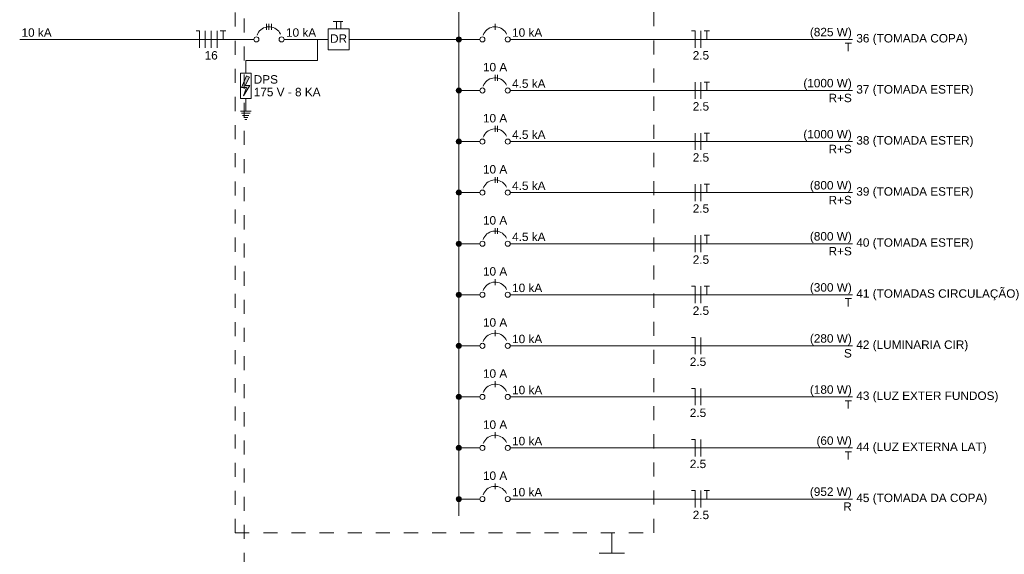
# Model space of a CAD drawing. Header units: feet. Extents: x -18 to 1038, y -110 to 48.
# Tile 77 of 199: x 71.01 to 79.77, y -29.2 to -24.45. Entities that reach past the tile are written whole.
import ezdxf

# ---------------------------------------------------------------- set-up
doc = ezdxf.new("R2010")
doc.units = ezdxf.units.FT
doc.header["$MEASUREMENT"] = 0
doc.linetypes.add('JIS_02_1.2', pattern=[0.25, 0.125, -0.125])
for name, color, linetype, lineweight in [('DI-Barramento', 6, 'Continuous', 5), ('DI-Disjuntor', 1, 'Continuous', 5), ('DI-Fios', 3, 'Continuous', 5), ('DI-Linhas do diagrama', 9, 'Continuous', 5), ('DI-Pontilhado', 7, 'JIS_02_1.2', 5), ('DI-Textos do diagrama', 7, 'Continuous', 5)]:
    doc.layers.add(name, color=color, linetype=linetype, lineweight=lineweight)
doc.styles.add('Arial', font='arial.ttf')

msp = doc.modelspace()

# ---------------------------------------------------------------- hatches: boundary and pattern name
at = {"layer": 'DI-Textos do diagrama', "linetype": 'Continuous'}
for color, points in [(256, [(74.9397, -24.6224), (74.9396, -24.6204), (74.9393, -24.6184), (74.9389, -24.6165), (74.9383, -24.6147), (74.9376, -24.6128), (74.9367, -24.6111), (74.9356, -24.6094), (74.9344, -24.6079), (74.9331, -24.6064), (74.9316, -24.6051), (74.9301, -24.6039), (74.9284, -24.6029), (74.9267, -24.602), (74.9249, -24.6012), (74.923, -24.6006), (74.9211, -24.6002), (74.9191, -24.5999), (74.9172, -24.5999), (74.9152, -24.5999), (74.9133, -24.6002), (74.9114, -24.6006), (74.9095, -24.6012), (74.9077, -24.602), (74.9059, -24.6029), (74.9043, -24.6039), (74.9027, -24.6051), (74.9013, -24.6064), (74.8999, -24.6079), (74.8987, -24.6094), (74.8977, -24.6111), (74.8968, -24.6128), (74.896, -24.6147), (74.8954, -24.6165), (74.895, -24.6184), (74.8948, -24.6204), (74.8947, -24.6224), (74.8948, -24.6243), (74.895, -24.6263), (74.8954, -24.6282), (74.896, -24.63), (74.8968, -24.6319), (74.8977, -24.6336), (74.8987, -24.6353), (74.8999, -24.6368), (74.9013, -24.6383), (74.9027, -24.6396), (74.9043, -24.6408), (74.9059, -24.6418), (74.9077, -24.6427), (74.9095, -24.6435), (74.9114, -24.6441), (74.9133, -24.6445), (74.9152, -24.6448), (74.9172, -24.6449), (74.9191, -24.6448), (74.9211, -24.6445), (74.923, -24.6441), (74.9249, -24.6435), (74.9267, -24.6427), (74.9284, -24.6418), (74.9301, -24.6408), (74.9316, -24.6396), (74.9331, -24.6383), (74.9344, -24.6368), (74.9356, -24.6353), (74.9367, -24.6336), (74.9376, -24.6319), (74.9383, -24.63), (74.9389, -24.6282), (74.9393, -24.6263), (74.9396, -24.6243)]), (7, [(73.0553, -24.9583), (73.0178, -25.0326), (73.0591, -25.0326), (73.0028, -25.1226), (73.0291, -25.0506), (72.9859, -25.0506), (73.0291, -24.9471)]), (256, [(74.9397, -25.0761), (74.9396, -25.0741), (74.9393, -25.0722), (74.9389, -25.0703), (74.9383, -25.0684), (74.9376, -25.0666), (74.9367, -25.0649), (74.9356, -25.0632), (74.9344, -25.0616), (74.9331, -25.0602), (74.9316, -25.0589), (74.9301, -25.0577), (74.9284, -25.0566), (74.9267, -25.0557), (74.9249, -25.055), (74.923, -25.0544), (74.9211, -25.0539), (74.9191, -25.0537), (74.9172, -25.0536), (74.9152, -25.0537), (74.9133, -25.0539), (74.9114, -25.0544), (74.9095, -25.055), (74.9077, -25.0557), (74.9059, -25.0566), (74.9043, -25.0577), (74.9027, -25.0589), (74.9013, -25.0602), (74.8999, -25.0616), (74.8987, -25.0632), (74.8977, -25.0649), (74.8968, -25.0666), (74.896, -25.0684), (74.8954, -25.0703), (74.895, -25.0722), (74.8948, -25.0741), (74.8947, -25.0761), (74.8948, -25.0781), (74.895, -25.08), (74.8954, -25.0819), (74.896, -25.0838), (74.8968, -25.0856), (74.8977, -25.0874), (74.8987, -25.089), (74.8999, -25.0906), (74.9013, -25.092), (74.9027, -25.0933), (74.9043, -25.0945), (74.9059, -25.0956), (74.9077, -25.0965), (74.9095, -25.0972), (74.9114, -25.0978), (74.9133, -25.0983), (74.9152, -25.0985), (74.9172, -25.0986), (74.9191, -25.0985), (74.9211, -25.0983), (74.923, -25.0978), (74.9249, -25.0972), (74.9267, -25.0965), (74.9284, -25.0956), (74.9301, -25.0945), (74.9316, -25.0933), (74.9331, -25.092), (74.9344, -25.0906), (74.9356, -25.089), (74.9367, -25.0874), (74.9376, -25.0856), (74.9383, -25.0838), (74.9389, -25.0819), (74.9393, -25.08), (74.9396, -25.0781)]), (256, [(74.9397, -25.5299), (74.9396, -25.5279), (74.9393, -25.5259), (74.9389, -25.524), (74.9383, -25.5222), (74.9376, -25.5203), (74.9367, -25.5186), (74.9356, -25.5169), (74.9344, -25.5154), (74.9331, -25.5139), (74.9316, -25.5126), (74.9301, -25.5114), (74.9284, -25.5104), (74.9267, -25.5095), (74.9249, -25.5087), (74.923, -25.5081), (74.9211, -25.5077), (74.9191, -25.5074), (74.9172, -25.5074), (74.9152, -25.5074), (74.9133, -25.5077), (74.9114, -25.5081), (74.9095, -25.5087), (74.9077, -25.5095), (74.9059, -25.5104), (74.9043, -25.5114), (74.9027, -25.5126), (74.9013, -25.5139), (74.8999, -25.5154), (74.8987, -25.5169), (74.8977, -25.5186), (74.8968, -25.5203), (74.896, -25.5222), (74.8954, -25.524), (74.895, -25.5259), (74.8948, -25.5279), (74.8947, -25.5299), (74.8948, -25.5318), (74.895, -25.5338), (74.8954, -25.5357), (74.896, -25.5375), (74.8968, -25.5394), (74.8977, -25.5411), (74.8987, -25.5428), (74.8999, -25.5443), (74.9013, -25.5458), (74.9027, -25.5471), (74.9043, -25.5483), (74.9059, -25.5493), (74.9077, -25.5502), (74.9095, -25.551), (74.9114, -25.5516), (74.9133, -25.552), (74.9152, -25.5523), (74.9172, -25.5524), (74.9191, -25.5523), (74.9211, -25.552), (74.923, -25.5516), (74.9249, -25.551), (74.9267, -25.5502), (74.9284, -25.5493), (74.9301, -25.5483), (74.9316, -25.5471), (74.9331, -25.5458), (74.9344, -25.5443), (74.9356, -25.5428), (74.9367, -25.5411), (74.9376, -25.5394), (74.9383, -25.5375), (74.9389, -25.5357), (74.9393, -25.5338), (74.9396, -25.5318)]), (256, [(74.9397, -25.9836), (74.9396, -25.9816), (74.9393, -25.9797), (74.9389, -25.9778), (74.9383, -25.9759), (74.9376, -25.9741), (74.9367, -25.9724), (74.9356, -25.9707), (74.9344, -25.9691), (74.9331, -25.9677), (74.9316, -25.9664), (74.9301, -25.9652), (74.9284, -25.9641), (74.9267, -25.9632), (74.9249, -25.9625), (74.923, -25.9619), (74.9211, -25.9614), (74.9191, -25.9612), (74.9172, -25.9611), (74.9152, -25.9612), (74.9133, -25.9614), (74.9114, -25.9619), (74.9095, -25.9625), (74.9077, -25.9632), (74.9059, -25.9641), (74.9043, -25.9652), (74.9027, -25.9664), (74.9013, -25.9677), (74.8999, -25.9691), (74.8987, -25.9707), (74.8977, -25.9724), (74.8968, -25.9741), (74.896, -25.9759), (74.8954, -25.9778), (74.895, -25.9797), (74.8948, -25.9816), (74.8947, -25.9836), (74.8948, -25.9856), (74.895, -25.9875), (74.8954, -25.9894), (74.896, -25.9913), (74.8968, -25.9931), (74.8977, -25.9949), (74.8987, -25.9965), (74.8999, -25.9981), (74.9013, -25.9995), (74.9027, -26.0008), (74.9043, -26.002), (74.9059, -26.0031), (74.9077, -26.004), (74.9095, -26.0047), (74.9114, -26.0053), (74.9133, -26.0058), (74.9152, -26.006), (74.9172, -26.0061), (74.9191, -26.006), (74.9211, -26.0058), (74.923, -26.0053), (74.9249, -26.0047), (74.9267, -26.004), (74.9284, -26.0031), (74.9301, -26.002), (74.9316, -26.0008), (74.9331, -25.9995), (74.9344, -25.9981), (74.9356, -25.9965), (74.9367, -25.9949), (74.9376, -25.9931), (74.9383, -25.9913), (74.9389, -25.9894), (74.9393, -25.9875), (74.9396, -25.9856)]), (256, [(74.9397, -26.4374), (74.9396, -26.4354), (74.9393, -26.4334), (74.9389, -26.4315), (74.9383, -26.4297), (74.9376, -26.4278), (74.9367, -26.4261), (74.9356, -26.4244), (74.9344, -26.4229), (74.9331, -26.4214), (74.9316, -26.4201), (74.9301, -26.4189), (74.9284, -26.4179), (74.9267, -26.417), (74.9249, -26.4162), (74.923, -26.4156), (74.9211, -26.4152), (74.9191, -26.4149), (74.9172, -26.4149), (74.9152, -26.4149), (74.9133, -26.4152), (74.9114, -26.4156), (74.9095, -26.4162), (74.9077, -26.417), (74.9059, -26.4179), (74.9043, -26.4189), (74.9027, -26.4201), (74.9013, -26.4214), (74.8999, -26.4229), (74.8987, -26.4244), (74.8977, -26.4261), (74.8968, -26.4278), (74.896, -26.4297), (74.8954, -26.4315), (74.895, -26.4334), (74.8948, -26.4354), (74.8947, -26.4374), (74.8948, -26.4393), (74.895, -26.4413), (74.8954, -26.4432), (74.896, -26.4451), (74.8968, -26.4469), (74.8977, -26.4486), (74.8987, -26.4503), (74.8999, -26.4518), (74.9013, -26.4533), (74.9027, -26.4546), (74.9043, -26.4558), (74.9059, -26.4568), (74.9077, -26.4577), (74.9095, -26.4585), (74.9114, -26.4591), (74.9133, -26.4595), (74.9152, -26.4598), (74.9172, -26.4599), (74.9191, -26.4598), (74.9211, -26.4595), (74.923, -26.4591), (74.9249, -26.4585), (74.9267, -26.4577), (74.9284, -26.4568), (74.9301, -26.4558), (74.9316, -26.4546), (74.9331, -26.4533), (74.9344, -26.4518), (74.9356, -26.4503), (74.9367, -26.4486), (74.9376, -26.4469), (74.9383, -26.4451), (74.9389, -26.4432), (74.9393, -26.4413), (74.9396, -26.4393)]), (256, [(74.9397, -26.8911), (74.9396, -26.8891), (74.9393, -26.8872), (74.9389, -26.8853), (74.9383, -26.8834), (74.9376, -26.8816), (74.9367, -26.8799), (74.9356, -26.8782), (74.9344, -26.8766), (74.9331, -26.8752), (74.9316, -26.8739), (74.9301, -26.8727), (74.9284, -26.8716), (74.9267, -26.8707), (74.9249, -26.87), (74.923, -26.8694), (74.9211, -26.8689), (74.9191, -26.8687), (74.9172, -26.8686), (74.9152, -26.8687), (74.9133, -26.8689), (74.9114, -26.8694), (74.9095, -26.87), (74.9077, -26.8707), (74.9059, -26.8716), (74.9043, -26.8727), (74.9027, -26.8739), (74.9013, -26.8752), (74.8999, -26.8766), (74.8987, -26.8782), (74.8977, -26.8799), (74.8968, -26.8816), (74.896, -26.8834), (74.8954, -26.8853), (74.895, -26.8872), (74.8948, -26.8891), (74.8947, -26.8911), (74.8948, -26.8931), (74.895, -26.895), (74.8954, -26.8969), (74.896, -26.8988), (74.8968, -26.9006), (74.8977, -26.9024), (74.8987, -26.904), (74.8999, -26.9056), (74.9013, -26.907), (74.9027, -26.9083), (74.9043, -26.9095), (74.9059, -26.9106), (74.9077, -26.9115), (74.9095, -26.9122), (74.9114, -26.9128), (74.9133, -26.9133), (74.9152, -26.9135), (74.9172, -26.9136), (74.9191, -26.9135), (74.9211, -26.9133), (74.923, -26.9128), (74.9249, -26.9122), (74.9267, -26.9115), (74.9284, -26.9106), (74.9301, -26.9095), (74.9316, -26.9083), (74.9331, -26.907), (74.9344, -26.9056), (74.9356, -26.904), (74.9367, -26.9024), (74.9376, -26.9006), (74.9383, -26.8988), (74.9389, -26.8969), (74.9393, -26.895), (74.9396, -26.8931)]), (256, [(74.9397, -27.3449), (74.9396, -27.3429), (74.9393, -27.3409), (74.9389, -27.339), (74.9383, -27.3372), (74.9376, -27.3353), (74.9367, -27.3336), (74.9356, -27.332), (74.9344, -27.3304), (74.9331, -27.3289), (74.9316, -27.3276), (74.9301, -27.3264), (74.9284, -27.3254), (74.9267, -27.3245), (74.9249, -27.3237), (74.923, -27.3231), (74.9211, -27.3227), (74.9191, -27.3224), (74.9172, -27.3224), (74.9152, -27.3224), (74.9133, -27.3227), (74.9114, -27.3231), (74.9095, -27.3237), (74.9077, -27.3245), (74.9059, -27.3254), (74.9043, -27.3264), (74.9027, -27.3276), (74.9013, -27.3289), (74.8999, -27.3304), (74.8987, -27.332), (74.8977, -27.3336), (74.8968, -27.3353), (74.896, -27.3372), (74.8954, -27.339), (74.895, -27.3409), (74.8948, -27.3429), (74.8947, -27.3449), (74.8948, -27.3468), (74.895, -27.3488), (74.8954, -27.3507), (74.896, -27.3526), (74.8968, -27.3544), (74.8977, -27.3561), (74.8987, -27.3578), (74.8999, -27.3593), (74.9013, -27.3608), (74.9027, -27.3621), (74.9043, -27.3633), (74.9059, -27.3643), (74.9077, -27.3652), (74.9095, -27.366), (74.9114, -27.3666), (74.9133, -27.367), (74.9152, -27.3673), (74.9172, -27.3674), (74.9191, -27.3673), (74.9211, -27.367), (74.923, -27.3666), (74.9249, -27.366), (74.9267, -27.3652), (74.9284, -27.3643), (74.9301, -27.3633), (74.9316, -27.3621), (74.9331, -27.3608), (74.9344, -27.3593), (74.9356, -27.3578), (74.9367, -27.3561), (74.9376, -27.3544), (74.9383, -27.3526), (74.9389, -27.3507), (74.9393, -27.3488), (74.9396, -27.3468)]), (256, [(74.9397, -27.7986), (74.9396, -27.7966), (74.9393, -27.7947), (74.9389, -27.7928), (74.9383, -27.7909), (74.9376, -27.7891), (74.9367, -27.7874), (74.9356, -27.7857), (74.9344, -27.7841), (74.9331, -27.7827), (74.9316, -27.7814), (74.9301, -27.7802), (74.9284, -27.7791), (74.9267, -27.7782), (74.9249, -27.7775), (74.923, -27.7769), (74.9211, -27.7764), (74.9191, -27.7762), (74.9172, -27.7761), (74.9152, -27.7762), (74.9133, -27.7764), (74.9114, -27.7769), (74.9095, -27.7775), (74.9077, -27.7782), (74.9059, -27.7791), (74.9043, -27.7802), (74.9027, -27.7814), (74.9013, -27.7827), (74.8999, -27.7841), (74.8987, -27.7857), (74.8977, -27.7874), (74.8968, -27.7891), (74.896, -27.7909), (74.8954, -27.7928), (74.895, -27.7947), (74.8948, -27.7966), (74.8947, -27.7986), (74.8948, -27.8006), (74.895, -27.8025), (74.8954, -27.8044), (74.896, -27.8063), (74.8968, -27.8081), (74.8977, -27.8099), (74.8987, -27.8115), (74.8999, -27.8131), (74.9013, -27.8145), (74.9027, -27.8158), (74.9043, -27.817), (74.9059, -27.8181), (74.9077, -27.819), (74.9095, -27.8198), (74.9114, -27.8203), (74.9133, -27.8208), (74.9152, -27.821), (74.9172, -27.8211), (74.9191, -27.821), (74.9211, -27.8208), (74.923, -27.8203), (74.9249, -27.8198), (74.9267, -27.819), (74.9284, -27.8181), (74.9301, -27.817), (74.9316, -27.8158), (74.9331, -27.8145), (74.9344, -27.8131), (74.9356, -27.8115), (74.9367, -27.8099), (74.9376, -27.8081), (74.9383, -27.8063), (74.9389, -27.8044), (74.9393, -27.8025), (74.9396, -27.8006)]), (256, [(74.9397, -28.2524), (74.9396, -28.2504), (74.9393, -28.2485), (74.9389, -28.2465), (74.9383, -28.2447), (74.9376, -28.2428), (74.9367, -28.2411), (74.9356, -28.2395), (74.9344, -28.2379), (74.9331, -28.2364), (74.9316, -28.2351), (74.9301, -28.2339), (74.9284, -28.2329), (74.9267, -28.232), (74.9249, -28.2312), (74.923, -28.2306), (74.9211, -28.2302), (74.9191, -28.2299), (74.9172, -28.2299), (74.9152, -28.2299), (74.9133, -28.2302), (74.9114, -28.2306), (74.9095, -28.2312), (74.9077, -28.232), (74.9059, -28.2329), (74.9043, -28.2339), (74.9027, -28.2351), (74.9013, -28.2364), (74.8999, -28.2379), (74.8987, -28.2395), (74.8977, -28.2411), (74.8968, -28.2428), (74.896, -28.2447), (74.8954, -28.2465), (74.895, -28.2485), (74.8948, -28.2504), (74.8947, -28.2524), (74.8948, -28.2543), (74.895, -28.2563), (74.8954, -28.2582), (74.896, -28.2601), (74.8968, -28.2619), (74.8977, -28.2636), (74.8987, -28.2653), (74.8999, -28.2668), (74.9013, -28.2683), (74.9027, -28.2696), (74.9043, -28.2708), (74.9059, -28.2718), (74.9077, -28.2727), (74.9095, -28.2735), (74.9114, -28.2741), (74.9133, -28.2745), (74.9152, -28.2748), (74.9172, -28.2749), (74.9191, -28.2748), (74.9211, -28.2745), (74.923, -28.2741), (74.9249, -28.2735), (74.9267, -28.2727), (74.9284, -28.2718), (74.9301, -28.2708), (74.9316, -28.2696), (74.9331, -28.2683), (74.9344, -28.2668), (74.9356, -28.2653), (74.9367, -28.2636), (74.9376, -28.2619), (74.9383, -28.2601), (74.9389, -28.2582), (74.9393, -28.2563), (74.9396, -28.2543)]), (256, [(74.9397, -28.7061), (74.9396, -28.7041), (74.9393, -28.7022), (74.9389, -28.7003), (74.9383, -28.6984), (74.9376, -28.6966), (74.9367, -28.6949), (74.9356, -28.6932), (74.9344, -28.6916), (74.9331, -28.6902), (74.9316, -28.6889), (74.9301, -28.6877), (74.9284, -28.6866), (74.9267, -28.6857), (74.9249, -28.685), (74.923, -28.6844), (74.9211, -28.684), (74.9191, -28.6837), (74.9172, -28.6836), (74.9152, -28.6837), (74.9133, -28.684), (74.9114, -28.6844), (74.9095, -28.685), (74.9077, -28.6857), (74.9059, -28.6866), (74.9043, -28.6877), (74.9027, -28.6889), (74.9013, -28.6902), (74.8999, -28.6916), (74.8987, -28.6932), (74.8977, -28.6949), (74.8968, -28.6966), (74.896, -28.6984), (74.8954, -28.7003), (74.895, -28.7022), (74.8948, -28.7041), (74.8947, -28.7061), (74.8948, -28.7081), (74.895, -28.71), (74.8954, -28.7119), (74.896, -28.7138), (74.8968, -28.7156), (74.8977, -28.7174), (74.8987, -28.719), (74.8999, -28.7206), (74.9013, -28.722), (74.9027, -28.7233), (74.9043, -28.7245), (74.9059, -28.7256), (74.9077, -28.7265), (74.9095, -28.7273), (74.9114, -28.7278), (74.9133, -28.7283), (74.9152, -28.7285), (74.9172, -28.7286), (74.9191, -28.7285), (74.9211, -28.7283), (74.923, -28.7278), (74.9249, -28.7273), (74.9267, -28.7265), (74.9284, -28.7256), (74.9301, -28.7245), (74.9316, -28.7233), (74.9331, -28.722), (74.9344, -28.7206), (74.9356, -28.719), (74.9367, -28.7174), (74.9376, -28.7156), (74.9383, -28.7138), (74.9389, -28.7119), (74.9393, -28.71), (74.9396, -28.7081)])]:
    msp.add_hatch(color=color, dxfattribs=at).paths.add_polyline_path(points)

# ---------------------------------------------------------------- linework, layer by layer
at = {"layer": 'DI-Barramento'}
msp.add_line((74.9172, -20.3886), (74.9172, -28.8561), dxfattribs=at)
at = {"layer": 'DI-Disjuntor'}
for p, q in [((73.2072, -24.5361), (73.2072, -24.4836)), ((73.2297, -24.5361), (73.2297, -24.4836)), ((73.2522, -24.5361), (73.2522, -24.4836)), ((73.8016, -24.463), (73.8859, -24.463)), ((73.8297, -24.5286), (73.8297, -24.463)), ((73.8672, -24.5286), (73.8672, -24.463)), ((75.2397, -24.5361), (75.2397, -24.4836)), ((73.9422, -24.5286), (73.7547, -24.5286)), ((73.7547, -24.5286), (73.7547, -24.7161)), ((73.9422, -24.7161), (73.9422, -24.5286)), ((73.7547, -24.7161), (73.9422, -24.7161)), ((72.9766, -24.9223), (73.0703, -24.9223)), ((72.9766, -25.1473), (72.9766, -24.9223)), ((73.0703, -24.9223), (73.0703, -25.1473)), ((75.2397, -24.9899), (75.2397, -24.9374)), ((75.2622, -24.9899), (75.2622, -24.9374)), ((73.0703, -25.1473), (72.9766, -25.1473)), ((75.2397, -25.4436), (75.2397, -25.3911)), ((75.2622, -25.4436), (75.2622, -25.3911)), ((75.2397, -25.8974), (75.2397, -25.8449)), ((75.2622, -25.8974), (75.2622, -25.8449)), ((75.2397, -26.3511), (75.2397, -26.2986)), ((75.2622, -26.3511), (75.2622, -26.2986)), ((75.2397, -26.8049), (75.2397, -26.7524)), ((75.2397, -27.2586), (75.2397, -27.2061)), ((75.2397, -27.7124), (75.2397, -27.6599)), ((75.2397, -28.1661), (75.2397, -28.1136)), ((75.2397, -28.6199), (75.2397, -28.5674))]:
    msp.add_line(p, q, dxfattribs=at)
for points in [[(73.3316, -24.5748), (73.3246, -24.5619), (73.3159, -24.55), (73.3057, -24.5394), (73.2942, -24.5302), (73.2816, -24.5226), (73.2682, -24.5166), (73.254, -24.5125), (73.2395, -24.5103), (73.2248, -24.51), (73.2101, -24.5116), (73.1958, -24.5151), (73.1821, -24.5204), (73.1692, -24.5275), (73.1574, -24.5362), (73.1467, -24.5463), (73.1375, -24.5578), (73.1299, -24.5704), (73.124, -24.5839)], [(75.3416, -24.5748), (75.3346, -24.5619), (75.3259, -24.55), (75.3157, -24.5394), (75.3042, -24.5302), (75.2916, -24.5226), (75.2782, -24.5166), (75.264, -24.5125), (75.2495, -24.5103), (75.2348, -24.51), (75.2201, -24.5116), (75.2058, -24.5151), (75.1921, -24.5204), (75.1792, -24.5275), (75.1674, -24.5362), (75.1567, -24.5463), (75.1475, -24.5578), (75.1399, -24.5704), (75.134, -24.5839)], [(75.3416, -25.0286), (75.3346, -25.0157), (75.3259, -25.0038), (75.3157, -24.9932), (75.3042, -24.9839), (75.2916, -24.9763), (75.2782, -24.9704), (75.264, -24.9663), (75.2495, -24.964), (75.2348, -24.9637), (75.2201, -24.9653), (75.2058, -24.9688), (75.1921, -24.9741), (75.1792, -24.9812), (75.1674, -24.9899), (75.1567, -25.0001), (75.1475, -25.0116), (75.1399, -25.0242), (75.134, -25.0376)], [(75.3416, -25.4823), (75.3346, -25.4694), (75.3259, -25.4575), (75.3157, -25.4469), (75.3042, -25.4377), (75.2916, -25.4301), (75.2782, -25.4241), (75.264, -25.42), (75.2495, -25.4178), (75.2348, -25.4175), (75.2201, -25.4191), (75.2058, -25.4226), (75.1921, -25.4279), (75.1792, -25.435), (75.1674, -25.4437), (75.1567, -25.4539), (75.1475, -25.4653), (75.1399, -25.4779), (75.134, -25.4914)], [(75.3416, -25.9361), (75.3346, -25.9232), (75.3259, -25.9113), (75.3157, -25.9007), (75.3042, -25.8915), (75.2916, -25.8838), (75.2782, -25.8779), (75.264, -25.8738), (75.2495, -25.8715), (75.2348, -25.8712), (75.2201, -25.8728), (75.2058, -25.8763), (75.1921, -25.8816), (75.1792, -25.8887), (75.1674, -25.8974), (75.1567, -25.9076), (75.1475, -25.9191), (75.1399, -25.9317), (75.134, -25.9451)], [(75.3416, -26.3898), (75.3346, -26.3769), (75.3259, -26.365), (75.3157, -26.3544), (75.3042, -26.3452), (75.2916, -26.3376), (75.2782, -26.3316), (75.264, -26.3275), (75.2495, -26.3253), (75.2348, -26.325), (75.2201, -26.3266), (75.2058, -26.3301), (75.1921, -26.3354), (75.1792, -26.3425), (75.1674, -26.3512), (75.1567, -26.3614), (75.1475, -26.3728), (75.1399, -26.3854), (75.134, -26.3989)], [(75.3416, -26.8436), (75.3346, -26.8307), (75.3259, -26.8188), (75.3157, -26.8082), (75.3042, -26.799), (75.2916, -26.7913), (75.2782, -26.7854), (75.264, -26.7813), (75.2495, -26.779), (75.2348, -26.7787), (75.2201, -26.7803), (75.2058, -26.7838), (75.1921, -26.7891), (75.1792, -26.7962), (75.1674, -26.8049), (75.1567, -26.8151), (75.1475, -26.8266), (75.1399, -26.8392), (75.134, -26.8526)], [(75.3416, -27.2973), (75.3346, -27.2844), (75.3259, -27.2725), (75.3157, -27.2619), (75.3042, -27.2527), (75.2916, -27.2451), (75.2782, -27.2391), (75.264, -27.235), (75.2495, -27.2328), (75.2348, -27.2325), (75.2201, -27.2341), (75.2058, -27.2376), (75.1921, -27.2429), (75.1792, -27.25), (75.1674, -27.2587), (75.1567, -27.2689), (75.1475, -27.2803), (75.1399, -27.2929), (75.134, -27.3064)], [(75.3416, -27.7511), (75.3346, -27.7382), (75.3259, -27.7263), (75.3157, -27.7157), (75.3042, -27.7065), (75.2916, -27.6988), (75.2782, -27.6929), (75.264, -27.6888), (75.2495, -27.6865), (75.2348, -27.6862), (75.2201, -27.6878), (75.2058, -27.6913), (75.1921, -27.6966), (75.1792, -27.7037), (75.1674, -27.7124), (75.1567, -27.7226), (75.1475, -27.7341), (75.1399, -27.7467), (75.134, -27.7601)], [(75.3416, -28.2048), (75.3346, -28.1919), (75.3259, -28.18), (75.3157, -28.1694), (75.3042, -28.1602), (75.2916, -28.1526), (75.2782, -28.1466), (75.264, -28.1425), (75.2495, -28.1403), (75.2348, -28.14), (75.2201, -28.1416), (75.2058, -28.1451), (75.1921, -28.1504), (75.1792, -28.1575), (75.1674, -28.1662), (75.1567, -28.1764), (75.1475, -28.1878), (75.1399, -28.2004), (75.134, -28.2139)], [(75.3416, -28.6586), (75.3346, -28.6457), (75.3259, -28.6338), (75.3157, -28.6232), (75.3042, -28.614), (75.2916, -28.6063), (75.2782, -28.6004), (75.264, -28.5963), (75.2495, -28.594), (75.2348, -28.5937), (75.2201, -28.5953), (75.2058, -28.5988), (75.1921, -28.6041), (75.1792, -28.6112), (75.1674, -28.6199), (75.1567, -28.6301), (75.1475, -28.6416), (75.1399, -28.6542), (75.134, -28.6676)]]:
    msp.add_lwpolyline(points, dxfattribs=at)
for centre in [(73.1172, -24.6223), (73.3422, -24.6223), (75.1272, -24.6224), (75.3522, -24.6224), (75.1272, -25.0761), (75.3522, -25.0761), (75.1272, -25.5299), (75.3522, -25.5299), (75.1272, -25.9836), (75.3522, -25.9836), (75.1272, -26.4374), (75.3522, -26.4374), (75.1272, -26.8911), (75.3522, -26.8911), (75.1272, -27.3449), (75.3522, -27.3449), (75.1272, -27.7986), (75.3522, -27.7986), (75.1272, -28.2524), (75.3522, -28.2524), (75.1272, -28.7061), (75.3522, -28.7061)]:
    msp.add_circle(centre, 0.0225, dxfattribs=at)
at = {"layer": 'DI-Fios'}
for p, q in [((72.6109, -24.5473), (72.5809, -24.5473)), ((72.6109, -24.6973), (72.6109, -24.5473)), ((72.6634, -24.6973), (72.6634, -24.5473)), ((72.7159, -24.6973), (72.7159, -24.5473)), ((72.7684, -24.6973), (72.7684, -24.5473)), ((72.7969, -24.5473), (72.8449, -24.5473)), ((72.8209, -24.6223), (72.8209, -24.5473)), ((77.0172, -24.5474), (76.9872, -24.5474)), ((77.0172, -24.6974), (77.0172, -24.5474)), ((77.0697, -24.6974), (77.0697, -24.5474)), ((77.0982, -24.5474), (77.1462, -24.5474)), ((77.1222, -24.6224), (77.1222, -24.5474)), ((77.0172, -25.1511), (77.0172, -25.0011)), ((77.0697, -25.1511), (77.0697, -25.0011)), ((77.0982, -25.0011), (77.1462, -25.0011)), ((77.1222, -25.0761), (77.1222, -25.0011)), ((77.0172, -25.6049), (77.0172, -25.4549)), ((77.0697, -25.6049), (77.0697, -25.4549)), ((77.0982, -25.4549), (77.1462, -25.4549)), ((77.1222, -25.5299), (77.1222, -25.4549)), ((77.0172, -26.0586), (77.0172, -25.9086)), ((77.0697, -26.0586), (77.0697, -25.9086)), ((77.0982, -25.9086), (77.1462, -25.9086)), ((77.1222, -25.9836), (77.1222, -25.9086)), ((77.0172, -26.5124), (77.0172, -26.3624)), ((77.0697, -26.5124), (77.0697, -26.3624)), ((77.0982, -26.3624), (77.1462, -26.3624)), ((77.1222, -26.4374), (77.1222, -26.3624)), ((77.0172, -26.8161), (76.9872, -26.8161)), ((77.0172, -26.9661), (77.0172, -26.8161)), ((77.0697, -26.9661), (77.0697, -26.8161)), ((77.0982, -26.8161), (77.1462, -26.8161)), ((77.1222, -26.8911), (77.1222, -26.8161)), ((77.0172, -27.2699), (76.9872, -27.2699)), ((77.0172, -27.4199), (77.0172, -27.2699)), ((77.0697, -27.4199), (77.0697, -27.2699)), ((77.0172, -27.7236), (76.9872, -27.7236)), ((77.0172, -27.8736), (77.0172, -27.7236)), ((77.0697, -27.8736), (77.0697, -27.7236)), ((77.0172, -28.1774), (76.9872, -28.1774)), ((77.0172, -28.3274), (77.0172, -28.1774)), ((77.0697, -28.3274), (77.0697, -28.1774)), ((77.0172, -28.6311), (76.9872, -28.6311)), ((77.0172, -28.7811), (77.0172, -28.6311)), ((77.0697, -28.7811), (77.0697, -28.6311)), ((77.0982, -28.6311), (77.1462, -28.6311)), ((77.1222, -28.7061), (77.1222, -28.6311))]:
    msp.add_line(p, q, dxfattribs=at)
at = {"layer": 'DI-Linhas do diagrama'}
for p, q in [((71.0134, -24.6223), (73.0947, -24.6223)), ((73.3647, -24.6223), (73.7547, -24.6223)), ((73.6609, -24.6223), (73.6609, -24.8098)), ((73.9422, -24.6223), (74.9172, -24.6223)), ((74.9397, -24.6224), (75.1047, -24.6224)), ((75.3747, -24.6224), (78.4159, -24.6224)), ((73.6609, -24.8098), (73.0234, -24.8098)), ((73.0234, -24.8098), (73.0234, -24.9223)), ((74.9397, -25.0761), (75.1047, -25.0761)), ((75.3747, -25.0761), (78.4159, -25.0761)), ((73.0234, -25.1473), (73.0234, -25.2598)), ((72.9766, -25.2598), (73.0703, -25.2598)), ((72.9859, -25.2786), (73.0609, -25.2786)), ((72.9953, -25.2973), (73.0516, -25.2973)), ((73.0047, -25.3161), (73.0422, -25.3161)), ((73.0141, -25.3348), (73.0328, -25.3348)), ((74.9397, -25.5299), (75.1047, -25.5299)), ((75.3747, -25.5299), (78.4159, -25.5299)), ((74.9397, -25.9836), (75.1047, -25.9836)), ((75.3747, -25.9836), (78.4159, -25.9836)), ((74.9397, -26.4374), (75.1047, -26.4374)), ((75.3747, -26.4374), (78.4159, -26.4374)), ((74.9397, -26.8911), (75.1047, -26.8911)), ((75.3747, -26.8911), (78.4159, -26.8911)), ((74.9397, -27.3449), (75.1047, -27.3449)), ((75.3747, -27.3449), (78.4159, -27.3449)), ((74.9397, -27.7986), (75.1047, -27.7986)), ((75.3747, -27.7986), (78.4159, -27.7986)), ((74.9397, -28.2524), (75.1047, -28.2524)), ((75.3747, -28.2524), (78.4159, -28.2524)), ((74.9397, -28.7061), (75.1047, -28.7061)), ((75.3747, -28.7061), (78.4159, -28.7061))]:
    msp.add_line(p, q, dxfattribs=at)
for centre in [(74.9172, -24.6224), (74.9172, -25.0761), (74.9172, -25.5299), (74.9172, -25.9836), (74.9172, -26.4374), (74.9172, -26.8911), (74.9172, -27.3449), (74.9172, -27.7986), (74.9172, -28.2524), (74.9172, -28.7061)]:
    msp.add_circle(centre, 0.0225, dxfattribs=at)
at = {"layer": 'DI-Pontilhado'}
for p, q in [((73.0084, -33.5605), (73.0084, -13.2955)), ((72.9297, -20.1336), (72.9297, -29.0061)), ((76.6497, -29.0061), (76.6497, -20.1336)), ((72.9297, -29.0061), (76.6497, -29.0061))]:
    msp.add_line(p, q, dxfattribs=at)
at = {"layer": 'DI-Textos do diagrama'}
for p, q in [((76.2777, -29.0061), (76.2777, -29.1861)), ((76.1652, -29.1861), (76.3902, -29.1861))]:
    msp.add_line(p, q, dxfattribs=at)
msp.add_lwpolyline([(73.0553, -24.9583), (73.0178, -25.0326), (73.0591, -25.0326), (73.0028, -25.1226), (73.0291, -25.0506), (72.9859, -25.0506), (73.0291, -24.9471), (73.0553, -24.9583)], dxfattribs=at)
for centre in [(74.9172, -24.6224), (74.9172, -25.0761), (74.9172, -25.5299), (74.9172, -25.9836), (74.9172, -26.4374), (74.9172, -26.8911), (74.9172, -27.3449), (74.9172, -27.7986), (74.9172, -28.2524), (74.9172, -28.7061)]:
    msp.add_circle(centre, 0.0225, dxfattribs=at)

# ---------------------------------------------------------------- texts
at = {"layer": 'DI-Disjuntor', "insert": (73.8484, -24.6523), "char_height": 0.075, "width": 0.302744, "attachment_point": 8, "line_spacing_factor": 0.6, "style": 'Arial'}
msp.add_mtext('DR', dxfattribs=at)
at = {"layer": 'DI-Linhas do diagrama', "char_height": 0.075, "attachment_point": 7, "line_spacing_factor": 0.6, "style": 'Arial'}
for s, insert, width in [('DPS', (73.0941, -25.0161), 0.431021), ('175 V - 8 KA', (73.0941, -25.1286), 1.187995)]:
    msp.add_mtext(s, dxfattribs=dict(at, insert=insert, width=width))
at = {"layer": 'DI-Textos do diagrama', "char_height": 0.075, "line_spacing_factor": 0.6, "style": 'Arial'}
for s, insert, width, attachment_point in [('10 kA', (71.0297, -24.5998), 0.535861, 7), ('10 kA', (73.3809, -24.5998), 0.535861, 7), ('10 kA', (75.3909, -24.5999), 0.535861, 7), ('(825 W)', (78.4109, -24.6171), 0.74497, 9), ('36 (TOMADA COPA)', (78.4509, -24.6721), 1.979611, 7), ('T', (78.4109, -24.7274), 0.128049, 9), ('16', (72.7159, -24.8023), 0.233003, 8), ('2.5', (77.0697, -24.8024), 0.291197, 8), ('10 A', (75.2397, -24.9074), 0.431021, 8), ('4.5 kA', (75.3909, -25.0536), 0.594055, 7), ('(1000 W)', (78.4109, -25.0709), 0.861471, 9), ('37 (TOMADA ESTER)', (78.4509, -25.1259), 2.084451, 7), ('R+S', (78.4109, -25.1811), 0.413529, 9), ('2.5', (77.0697, -25.2561), 0.291197, 8), ('10 A', (75.2397, -25.3611), 0.431021, 8), ('4.5 kA', (75.3909, -25.5074), 0.594055, 7), ('(1000 W)', (78.4109, -25.5246), 0.861471, 9), ('R+S', (78.4109, -25.6349), 0.413529, 9), ('38 (TOMADA ESTER)', (78.4509, -25.5796), 2.084451, 7), ('2.5', (77.0697, -25.7099), 0.291197, 8), ('10 A', (75.2397, -25.8149), 0.431021, 8), ('4.5 kA', (75.3909, -25.9611), 0.594055, 7), ('(800 W)', (78.4109, -25.9784), 0.74497, 9), ('R+S', (78.4109, -26.0886), 0.413529, 9), ('39 (TOMADA ESTER)', (78.4509, -26.0334), 2.084451, 7), ('2.5', (77.0697, -26.1636), 0.291197, 8), ('10 A', (75.2397, -26.2686), 0.431021, 8), ('4.5 kA', (75.3909, -26.4149), 0.594055, 7), ('(800 W)', (78.4109, -26.4321), 0.74497, 9), ('40 (TOMADA ESTER)', (78.4509, -26.4871), 2.084451, 7), ('2.5', (77.0697, -26.6174), 0.291197, 8), ('R+S', (78.4109, -26.5424), 0.413529, 9), ('10 A', (75.2397, -26.7224), 0.431021, 8), ('10 kA', (75.3909, -26.8686), 0.535861, 7), ('(300 W)', (78.4109, -26.8859), 0.74497, 9), ('41 (TOMADAS CIRCULAÇÃO)', (78.4509, -26.9409), 2.899619, 7), ('T', (78.4109, -26.9961), 0.128049, 9), ('2.5', (77.0697, -27.0711), 0.291197, 8), ('10 A', (75.2397, -27.1761), 0.431021, 8), ('10 kA', (75.3909, -27.3224), 0.535861, 7), ('(280 W)', (78.4109, -27.3396), 0.74497, 9), ('42 (LUMINARIA CIR)', (78.4509, -27.3946), 1.991044, 7), ('S', (78.4109, -27.4499), 0.139825, 9), ('2.5', (77.0434, -27.5249), 0.291197, 8), ('10 A', (75.2397, -27.6299), 0.431021, 8), ('10 kA', (75.3909, -27.7761), 0.535861, 7), ('(180 W)', (78.4109, -27.7934), 0.74497, 9), ('43 (LUZ EXTER FUNDOS)', (78.4509, -27.8484), 2.526905, 7), ('T', (78.4109, -27.9036), 0.128049, 9), ('2.5', (77.0434, -27.9786), 0.291197, 8), ('10 A', (75.2397, -28.0836), 0.431021, 8), ('10 kA', (75.3909, -28.2299), 0.535861, 7), ('(60 W)', (78.4109, -28.2471), 0.628468, 9), ('T', (78.4109, -28.3574), 0.128049, 9), ('44 (LUZ EXTERNA LAT)', (78.4509, -28.3021), 2.317454, 7), ('2.5', (77.0434, -28.4324), 0.291197, 8), ('10 A', (75.2397, -28.5374), 0.431021, 8), ('10 kA', (75.3909, -28.6836), 0.535861, 7), ('(952 W)', (78.4109, -28.7009), 0.74497, 9), ('45 (TOMADA DA COPA)', (78.4509, -28.7559), 2.329002, 7), ('2.5', (77.0697, -28.8861), 0.291197, 8), ('R', (78.4109, -28.8111), 0.151372, 9)]:
    msp.add_mtext(s, dxfattribs=dict(at, insert=insert, width=width, attachment_point=attachment_point))

doc.saveas('drawing.dxf')
